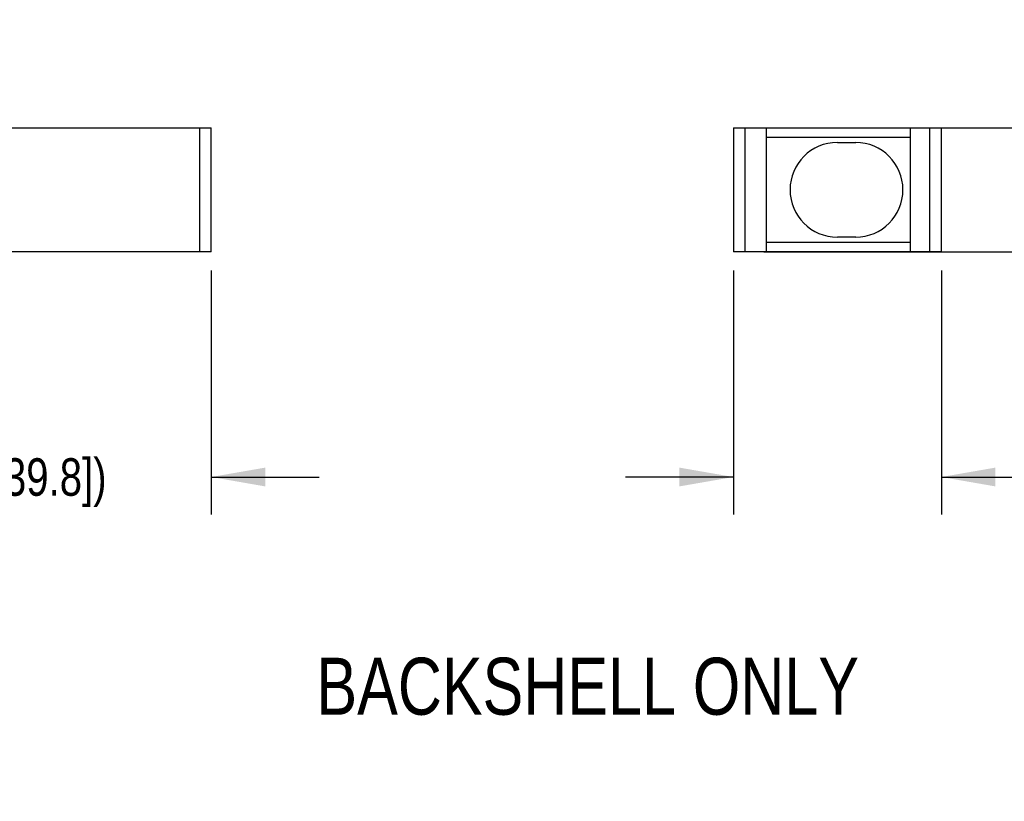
# Model space of a CAD drawing. Header units: inches. Extents: x 0.2 to 16.8, y 0.1 to 10.8.
# Tile 10 of 12: x 11.4 to 14.7, y 2.4 to 5. Entities that reach past the tile are written whole.
import ezdxf

# ---------------------------------------------------------------- set-up
doc = ezdxf.new("R2010")
doc.units = ezdxf.units.IN
doc.header["$LTSCALE"] = 0.935
doc.header["$MEASUREMENT"] = 0
doc.layers.get('0').update_dxf_attribs({"linetype": 'CONTINUOUS'})
doc.layers.add('DETAIL', color=7, linetype='CONTINUOUS')
doc.layers.add('DIMENSIONS', color=7, linetype='CONTINUOUS')
doc.styles.get("Standard").update_dxf_attribs({"font": 'txt', "width": 0.8})
doc.dimstyles.new('DIMSTYLE_1', dxfattribs={"dimtxt": 0.125, "dimasz": 0.18, "dimexe": 0.125, "dimexo": 0.0625, "dimgap": 0.0625, "dimtad": 0, "dimtih": 1, "dimtoh": 1, "dimdec": 3, "dimzin": 4, "dimdsep": 46, "dimtxsty": 'STANDARD', "dimblk": '_FILLED', "dimblk1": '_FILLED', "dimblk2": '_FILLED', "dimcen": 0.09, "dimadec": 0, "dimazin": 0, "dimtp": 0.01, "dimtm": 0.01, "dimtfac": 1, "dimtdec": 3, "dimtofl": 0, "dimtmove": 0, "dimatfit": 3, "dimldrblk": '_FILLED', "dimfxl": 1, "dimtolj": 1, "dimtzin": 4, "dimarcsym": 0})

# ---------------------------------------------------------------- blocks, each defined once
blk = doc.blocks.new('_FILLED')
at = {"color": 0, "linetype": 'BYBLOCK'}
blk.add_solid([(0, 0), (-1, 0.174), (-1, -0.174)], dxfattribs=at)
blk = doc.blocks.new('*D4')
at = {"layer": 'DIMENSIONS', "color": 2, "linetype": 'CONTINUOUS'}
for p, q in [((10.4504, 4.1388), (10.4504, 3.3263)), ((12.0173, 4.1388), (12.0173, 3.3263)), ((10.4504, 3.4513), (10.0904, 3.4513)), ((12.0173, 3.4513), (12.3773, 3.4513))]:
    blk.add_line(p, q, dxfattribs=at)
at = {"layer": 'DIMENSIONS', "color": 2, "linetype": 'CONTINUOUS', "xscale": 0.18, "yscale": 0.18, "zscale": 0.18}
blk.add_blockref('_FILLED', (10.4504, 3.4513), dxfattribs=at)
at = {"layer": 'DIMENSIONS', "color": 2, "linetype": 'CONTINUOUS', "xscale": 0.18, "yscale": 0.18, "zscale": 0.18, "rotation": 180}
blk.add_blockref('_FILLED', (12.0173, 3.4513), dxfattribs=at)
at = {"layer": 'DIMENSIONS', "color": 2, "linetype": 'CONTINUOUS', "insert": (11.2338, 3.5138), "char_height": 0.125, "width": 1.425, "attachment_point": 2, "line_spacing_factor": 0.9}
blk.add_mtext('(1.567{\\Ftxt.shx;\\W1.000000;\\H0.125000; }[39.8])', dxfattribs=at)
blk = doc.blocks.new('*D5')
at = {"layer": 'DIMENSIONS', "color": 2, "linetype": 'CONTINUOUS'}
for p, q in [((13.757, 4.1388), (13.757, 3.3263)), ((14.4499, 4.1388), (14.4499, 3.3263)), ((13.757, 3.4513), (13.397, 3.4513)), ((14.4499, 3.4513), (14.8347, 3.4513))]:
    blk.add_line(p, q, dxfattribs=at)
at = {"layer": 'DIMENSIONS', "color": 2, "linetype": 'CONTINUOUS', "xscale": 0.18, "yscale": 0.18, "zscale": 0.18}
blk.add_blockref('_FILLED', (13.757, 3.4513), dxfattribs=at)
at = {"layer": 'DIMENSIONS', "color": 2, "linetype": 'CONTINUOUS', "xscale": 0.18, "yscale": 0.18, "zscale": 0.18, "rotation": 180}
blk.add_blockref('_FILLED', (14.4499, 3.4513), dxfattribs=at)
at = {"layer": 'DIMENSIONS', "color": 2, "linetype": 'CONTINUOUS', "insert": (14.8972, 3.5138), "char_height": 0.125, "width": 1.125, "attachment_point": 1, "line_spacing_factor": 0.9}
blk.add_mtext('.693{\\Ftxt.shx;\\W1.000000;\\H0.125000; }[17.6]', dxfattribs=at)
blk = doc.blocks.new('*D6')
at = {"layer": 'DIMENSIONS', "color": 2, "linetype": 'CONTINUOUS'}
for p, q in [((15.1999, 4.6147), (15.1999, 4.9747)), ((13.8588, 4.6147), (15.3249, 4.6147)), ((13.8588, 4.2013), (15.3249, 4.2013)), ((15.1999, 4.2013), (15.1999, 3.8413))]:
    blk.add_line(p, q, dxfattribs=at)
at = {"layer": 'DIMENSIONS', "color": 2, "linetype": 'CONTINUOUS', "xscale": 0.18, "yscale": 0.18, "zscale": 0.18}
for p, rotation in [((15.1999, 4.6147), 270), ((15.1999, 4.2013), 90)]:
    blk.add_blockref('_FILLED', p, dxfattribs=dict(at, rotation=rotation))
at = {"layer": 'DIMENSIONS', "color": 2, "linetype": 'CONTINUOUS', "insert": (15.1999, 4.4705), "char_height": 0.125, "width": 1.125, "attachment_point": 2, "line_spacing_factor": 0.9}
blk.add_mtext('.413{\\Ftxt.shx;\\W1.000000;\\H0.125000; }[10.5]', dxfattribs=at)

msp = doc.modelspace()

# ---------------------------------------------------------------- linework, layer by layer
at = {"color": 7, "linetype": 'CONTINUOUS'}
for p, q in [((10.4504, 4.6147), (12.0173, 4.6147)), ((11.9779, 4.6147), (11.9779, 4.2013)), ((12.0173, 4.2013), (12.0173, 4.6147)), ((13.757, 4.6147), (13.757, 4.2013)), ((13.757, 4.6147), (14.4499, 4.6147)), ((13.7963, 4.2013), (13.7963, 4.6147)), ((13.8672, 4.2013), (13.8672, 4.6147)), ((14.3475, 4.2013), (14.3475, 4.6147)), ((14.4105, 4.6147), (14.4105, 4.2013)), ((14.4499, 4.2013), (14.4499, 4.6147)), ((13.8672, 4.5832), (14.3475, 4.5832)), ((14.1034, 4.5655), (14.1644, 4.5655)), ((14.3475, 4.2328), (13.8672, 4.2328)), ((14.1644, 4.2505), (14.1034, 4.2505)), ((12.0173, 4.2013), (10.4504, 4.2013)), ((14.4499, 4.2013), (13.757, 4.2013))]:
    msp.add_line(p, q, dxfattribs=at)
for centre, start, end in [((14.1034, 4.408), 90, 270), ((14.1644, 4.408), 270, 90)]:
    msp.add_arc(centre, 0.1575, start, end, dxfattribs=at)

# ---------------------------------------------------------------- texts
at = {"layer": 'DETAIL', "color": 2, "linetype": 'CONTINUOUS', "insert": (13.2717, 2.8494), "char_height": 0.19, "width": 2.128, "attachment_point": 2, "line_spacing_factor": 0.9}
msp.add_mtext('BACKSHELL ONLY', dxfattribs=at)

# ---------------------------------------------------------------- dimensions: what is measured, and where the dimension line sits
at = {"layer": 'DIMENSIONS', "color": 2, "linetype": 'CONTINUOUS'}
dim = msp.add_linear_dim(base=(15.1999, 4.6147), p1=(13.7963, 4.2013), p2=(13.7963, 4.6147), angle=90, dimstyle='DIMSTYLE_1', dxfattribs=at)
dim.commit()
dim.dimension.update_dxf_attribs({"geometry": '*D6', "text_midpoint": (15.1999, 4.408), "dimtype": 160})
dim = msp.add_linear_dim(base=(12.0173, 3.4513), p1=(10.4504, 4.2013), p2=(12.0173, 4.2013), text='(<>)', dimstyle='DIMSTYLE_1', dxfattribs=at)
dim.commit()
dim.dimension.update_dxf_attribs({"geometry": '*D4', "text_midpoint": (11.2338, 3.4513), "dimtype": 160})
dim = msp.add_linear_dim(base=(14.4499, 3.4513), p1=(13.757, 4.2013), p2=(14.4499, 4.2013), dimstyle='DIMSTYLE_1', dxfattribs=at)
dim.commit()
dim.dimension.update_dxf_attribs({"geometry": '*D5', "text_midpoint": (15.4597, 3.4513), "dimtype": 160})

doc.saveas('drawing.dxf')
